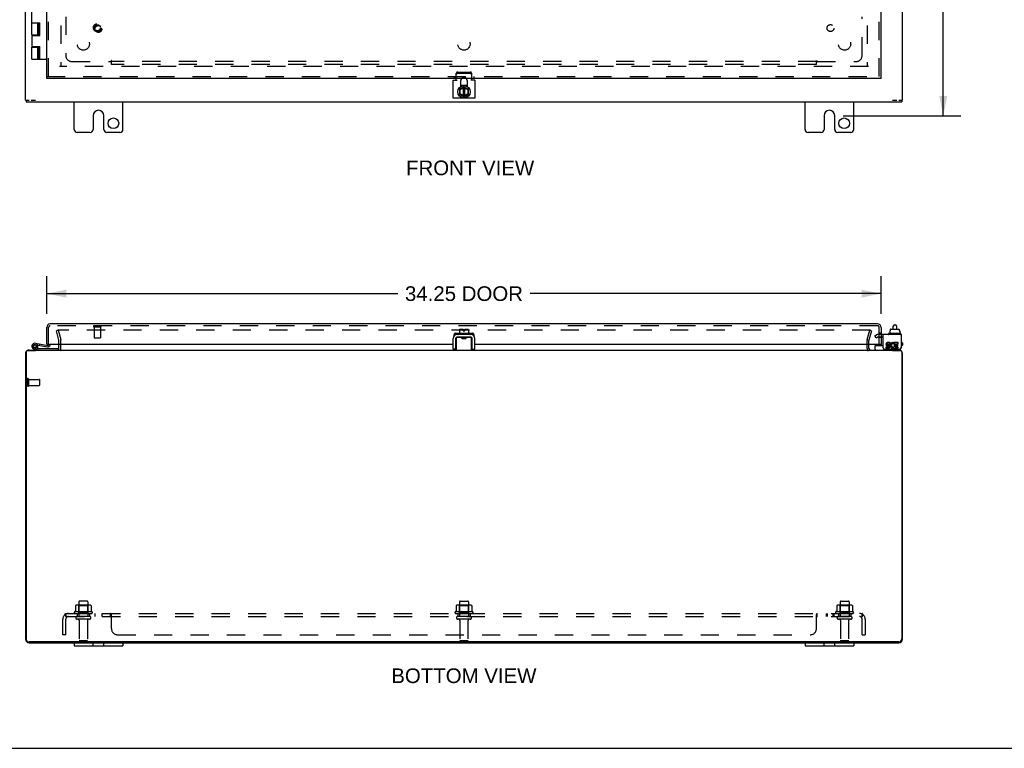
# Model space of a CAD drawing. Header units: inches. Extents: x 0 to 136, y 0 to 88.
# Tile 2 of 8: x 28 to 68, y 0 to 30. Entities that reach past the tile are written whole.
import ezdxf

# ---------------------------------------------------------------- set-up
doc = ezdxf.new("R2010")
doc.units = ezdxf.units.IN
doc.header["$LTSCALE"] = 7.48
doc.header["$MEASUREMENT"] = 0
doc.linetypes.add('HIDDEN', pattern=[0.2, 0.1, -0.1])
doc.layers.get('0').update_dxf_attribs({"linetype": 'CONTINUOUS'})
for name, color, linetype in [('DEFAULT_2', 8, 'HIDDEN'), ('DIMENSIONS', 7, 'CONTINUOUS'), ('DOOR_ASSEMBLY', 7, 'CONTINUOUS'), ('SUBPANEL', 7, 'CONTINUOUS')]:
    doc.layers.add(name, color=color, linetype=linetype)
doc.styles.get("Standard").update_dxf_attribs({"font": 'arial.ttf'})
doc.dimstyles.new('DIMSTYLE_1', dxfattribs={"dimtxt": 0.6, "dimasz": 0.8, "dimexe": 0.09, "dimexo": 0.07, "dimgap": 0.0375, "dimtad": 0, "dimtih": 1, "dimtoh": 1, "dimzin": 4, "dimdsep": 46, "dimtxsty": 'Standard', "dimblk": '_FILLED', "dimblk1": '_FILLED', "dimblk2": '_FILLED', "dimcen": 0.09, "dimadec": 3, "dimazin": 1, "dimtfac": 1, "dimtdec": 3, "dimtofl": 0, "dimtmove": 0, "dimatfit": 3, "dimldrblk": '_FILLED', "dimfxl": 0, "dimtolj": 1, "dimtzin": 4, "dimarcsym": 0})

# ---------------------------------------------------------------- blocks, each defined once
blk = doc.blocks.new('_FILLED')
at = {"color": 0, "linetype": 'ByBlock'}
blk.add_solid([(0, 0), (-1, 0.2), (-1, -0.2)], dxfattribs=at)
blk = doc.blocks.new('*D4')
at = {"layer": 'DIMENSIONS', "color": 2, "linetype": 'Continuous'}
for p, q in [((28.694, 17.82), (28.694, 19.367)), ((62.944, 17.82), (62.944, 19.367)), ((28.694, 18.647), (43.099, 18.647)), ((62.944, 18.647), (48.539, 18.647))]:
    blk.add_line(p, q, dxfattribs=at)
at = {"layer": 'DIMENSIONS', "color": 2, "linetype": 'Continuous', "xscale": 0.8, "yscale": 0.8, "zscale": 0.8, "rotation": 180}
blk.add_blockref('_FILLED', (28.694, 18.647), dxfattribs=at)
at = {"layer": 'DIMENSIONS', "color": 2, "linetype": 'Continuous', "xscale": 0.8, "yscale": 0.8, "zscale": 0.8}
blk.add_blockref('_FILLED', (62.944, 18.647), dxfattribs=at)
at = {"layer": 'DIMENSIONS', "color": 2, "linetype": 'Continuous', "insert": (45.819, 18.947), "char_height": 0.6, "width": 4.84015, "attachment_point": 2, "line_spacing_factor": 0.9}
blk.add_mtext('34.25 DOOR', dxfattribs=at)
blk = doc.blocks.new('*D8')
at = {"layer": 'DIMENSIONS', "color": 2, "linetype": 'Continuous'}
for p, q in [((61.379, 63.134), (66.215, 63.134)), ((65.495, 63.134), (65.495, 45.14)), ((65.495, 25.946), (65.495, 43.94)), ((61.379, 25.946), (66.215, 25.946))]:
    blk.add_line(p, q, dxfattribs=at)
at = {"layer": 'DIMENSIONS', "color": 2, "linetype": 'Continuous', "xscale": 0.8, "yscale": 0.8, "zscale": 0.8}
for p, rotation in [((65.495, 63.134), 90), ((65.495, 25.946), 270)]:
    blk.add_blockref('_FILLED', p, dxfattribs=dict(at, rotation=rotation))
at = {"layer": 'DIMENSIONS', "color": 2, "linetype": 'Continuous', "insert": (65.495, 44.84), "char_height": 0.6, "width": 2.09665, "attachment_point": 2, "line_spacing_factor": 0.9}
blk.add_mtext('37.19', dxfattribs=at)

msp = doc.modelspace()

# ---------------------------------------------------------------- linework, layer by layer
at = {"color": 3, "linetype": 'Continuous'}
for p, q in [((27.819, 26.585), (27.819, 62.432)), ((63.819, 26.585), (63.819, 46.759)), ((45.373, 27.396), (45.537, 27.396)), ((45.373, 26.659), (45.373, 27.396)), ((45.505, 27.396), (45.505, 27.477)), ((45.686, 27.14), (45.686, 27.383)), ((45.952, 27.383), (45.952, 27.14)), ((46.266, 27.396), (46.102, 27.396)), ((46.133, 27.477), (46.133, 27.396)), ((46.266, 27.396), (46.266, 26.659)), ((27.844, 26.509), (63.794, 26.509)), ((29.819, 25.384), (29.819, 26.509)), ((31.819, 25.384), (31.819, 26.509)), ((46.266, 26.659), (45.373, 26.659)), ((59.819, 25.384), (59.819, 26.509)), ((61.819, 25.384), (61.819, 26.509)), ((30.6, 25.946), (30.6, 25.384)), ((31.038, 25.384), (31.038, 25.946)), ((60.6, 25.946), (60.6, 25.384)), ((61.038, 25.384), (61.038, 25.946)), ((30.475, 25.259), (29.944, 25.259)), ((31.694, 25.259), (31.163, 25.259)), ((60.475, 25.259), (59.944, 25.259)), ((61.694, 25.259), (61.163, 25.259)), ((29.194, 16.402), (29.194, 16.58)), ((45.373, 16.366), (45.373, 16.806)), ((46.133, 16.97), (45.505, 16.97)), ((46.266, 16.366), (46.266, 16.806)), ((62.444, 16.402), (62.444, 16.58)), ((63.763, 16.97), (63.025, 16.97)), ((63.025, 16.426), (63.025, 16.97)), ((63.309, 16.638), (63.209, 16.638)), ((63.209, 16.592), (63.309, 16.592)), ((63.309, 16.592), (63.309, 16.638)), ((63.453, 16.586), (63.471, 16.628)), ((63.649, 16.638), (63.479, 16.638)), ((63.479, 16.638), (63.479, 16.445)), ((63.526, 16.592), (63.649, 16.592)), ((63.526, 16.545), (63.526, 16.592)), ((63.649, 16.592), (63.649, 16.638)), ((63.763, 16.97), (63.763, 16.426)), ((27.819, 16.187), (27.819, 4.477)), ((27.844, 16.252), (27.844, 4.487)), ((27.904, 16.312), (28.23, 16.312)), ((27.964, 16.332), (63.674, 16.332)), ((63.085, 16.366), (63.703, 16.366)), ((63.24, 16.452), (63.139, 16.452)), ((63.139, 16.452), (63.139, 16.406)), ((63.139, 16.406), (63.24, 16.406)), ((63.193, 16.501), (63.244, 16.501)), ((63.24, 16.545), (63.209, 16.545)), ((63.408, 16.312), (63.734, 16.312)), ((63.479, 16.445), (63.465, 16.465)), ((63.479, 16.419), (63.479, 16.406)), ((63.479, 16.406), (63.649, 16.406)), ((63.626, 16.545), (63.526, 16.545)), ((63.526, 16.501), (63.626, 16.501)), ((63.526, 16.452), (63.526, 16.501)), ((63.649, 16.452), (63.526, 16.452)), ((63.626, 16.501), (63.626, 16.545)), ((63.649, 16.406), (63.649, 16.452)), ((63.794, 16.252), (63.794, 4.487)), ((63.819, 4.477), (63.819, 16.187)), ((27.964, 4.332), (63.674, 4.332)), ((63.669, 4.362), (27.969, 4.362))]:
    msp.add_line(p, q, dxfattribs=at)
at = {"color": 7, "linetype": 'Continuous'}
for p, q in [((45.815, 27.125), (45.635, 27.037)), ((45.952, 27.19), (45.686, 27.19)), ((45.785, 27.11), (45.785, 26.733)), ((45.824, 27.125), (45.994, 27.037)), ((45.853, 26.734), (45.853, 27.11)), ((45.629, 27.028), (45.629, 26.82)), ((45.634, 26.812), (45.814, 26.718)), ((45.654, 27.022), (45.664, 27.016)), ((45.654, 26.839), (45.664, 26.844)), ((45.664, 27.016), (45.785, 27.075)), ((45.664, 26.844), (45.664, 27.016)), ((45.785, 26.774), (45.664, 26.844)), ((45.824, 26.718), (45.994, 26.812)), ((45.853, 27.074), (45.971, 27.014)), ((45.971, 26.838), (45.853, 26.773)), ((45.981, 27.02), (45.971, 27.014)), ((45.971, 27.014), (45.971, 26.838)), ((45.981, 26.832), (45.971, 26.838)), ((45.999, 26.82), (45.999, 27.028)), ((27.819, 26.584), (27.964, 26.584)), ((27.844, 26.584), (27.844, 26.509)), ((28.048, 26.584), (28.23, 26.584)), ((63.408, 26.584), (63.59, 26.584)), ((63.664, 26.584), (63.819, 26.584)), ((63.794, 26.584), (63.794, 26.509)), ((45.566, 17), (45.566, 16.98)), ((46.063, 17.01), (45.576, 17.01)), ((45.629, 17.175), (45.629, 17.01)), ((45.639, 17.185), (45.785, 17.185)), ((45.785, 17.185), (45.785, 17.117)), ((45.785, 17.117), (45.853, 17.117)), ((45.853, 17.117), (45.853, 17.185)), ((45.853, 17.185), (45.989, 17.185)), ((45.999, 17.175), (45.999, 17.01)), ((46.073, 17), (46.073, 16.98)), ((63.244, 17), (63.244, 16.98)), ((63.741, 17.01), (63.254, 17.01)), ((63.296, 17.117), (63.311, 17.117)), ((63.296, 17.117), (63.296, 17.01)), ((63.311, 17.175), (63.311, 17.117)), ((63.322, 17.185), (63.677, 17.185)), ((63.442, 17.185), (63.442, 17.309)), ((63.502, 17.369), (63.522, 17.369)), ((63.582, 17.185), (63.582, 17.309)), ((63.689, 17.175), (63.689, 17.117)), ((63.689, 17.117), (63.705, 17.117)), ((63.705, 17.117), (63.705, 17.01)), ((63.751, 17), (63.751, 16.98)), ((45.477, 16.806), (45.477, 16.366)), ((45.505, 16.97), (45.505, 16.967)), ((45.507, 16.332), (45.507, 16.852)), ((45.517, 16.862), (45.702, 16.862)), ((46.102, 16.866), (45.537, 16.866)), ((45.729, 16.866), (45.718, 16.859)), ((45.727, 16.802), (45.727, 16.852)), ((45.727, 16.825), (45.736, 16.82)), ((45.739, 16.821), (45.727, 16.814)), ((45.912, 16.802), (45.727, 16.802)), ((45.832, 16.858), (45.853, 16.859)), ((45.832, 16.808), (45.853, 16.809)), ((45.9, 16.843), (45.912, 16.85)), ((45.912, 16.839), (45.902, 16.845)), ((45.912, 16.802), (45.912, 16.852)), ((45.93, 16.861), (45.938, 16.866)), ((45.936, 16.862), (46.122, 16.862)), ((46.132, 16.332), (46.132, 16.852)), ((46.133, 16.97), (46.133, 16.967)), ((46.162, 16.366), (46.162, 16.806)), ((28.222, 16.332), (28.222, 16.312)), ((45.477, 16.366), (45.373, 16.366)), ((45.514, 16.405), (45.517, 16.412)), ((46.162, 16.366), (46.266, 16.366)), ((62.7, 16.372), (62.7, 16.51)), ((62.71, 16.52), (63.025, 16.52)), ((63.416, 16.312), (63.416, 16.332)), ((63.763, 16.412), (63.763, 16.426)), ((29.819, 4.332), (29.819, 4.197)), ((29.819, 4.197), (31.819, 4.197)), ((30.6, 4.197), (30.6, 4.332)), ((31.038, 4.197), (31.038, 4.332)), ((31.819, 4.332), (31.819, 4.197)), ((59.819, 4.332), (59.819, 4.197)), ((59.819, 4.197), (61.819, 4.197)), ((60.6, 4.197), (60.6, 4.332)), ((61.038, 4.197), (61.038, 4.332)), ((61.819, 4.332), (61.819, 4.197)), ((0, 0), (136, 0))]:
    msp.add_line(p, q, dxfattribs=at)
for points in [[(45.727, 16.852), (45.726, 16.853), (45.726, 16.853), (45.726, 16.854), (45.725, 16.855), (45.725, 16.855), (45.724, 16.856), (45.723, 16.856), (45.723, 16.857), (45.722, 16.857), (45.721, 16.858), (45.72, 16.858), (45.719, 16.859), (45.718, 16.859), (45.717, 16.86), (45.715, 16.86), (45.714, 16.86), (45.713, 16.861), (45.711, 16.861), (45.71, 16.861), (45.709, 16.861), (45.707, 16.861), (45.705, 16.862), (45.704, 16.862), (45.702, 16.862)], [(45.727, 16.851), (45.732, 16.851), (45.741, 16.852), (45.75, 16.853), (45.759, 16.853), (45.768, 16.854), (45.779, 16.855), (45.789, 16.855)], [(45.739, 16.821), (45.74, 16.822), (45.742, 16.822), (45.745, 16.823), (45.749, 16.824), (45.753, 16.825), (45.758, 16.826), (45.764, 16.826), (45.77, 16.827), (45.777, 16.828), (45.784, 16.829), (45.791, 16.829), (45.799, 16.83)], [(45.739, 16.802), (45.74, 16.802), (45.749, 16.803), (45.758, 16.803), (45.768, 16.804), (45.778, 16.805), (45.789, 16.805)], [(45.789, 16.855), (45.81, 16.857), (45.832, 16.858)], [(45.789, 16.805), (45.81, 16.807), (45.832, 16.808)], [(45.799, 16.83), (45.815, 16.832), (45.823, 16.833), (45.839, 16.834)], [(45.839, 16.834), (45.847, 16.835), (45.855, 16.836), (45.862, 16.837), (45.868, 16.837), (45.875, 16.838), (45.88, 16.839), (45.885, 16.84), (45.89, 16.841), (45.894, 16.841), (45.897, 16.842), (45.899, 16.843), (45.9, 16.843)], [(45.853, 16.859), (45.864, 16.86), (45.874, 16.861), (45.883, 16.862), (45.892, 16.862), (45.901, 16.863), (45.909, 16.864), (45.916, 16.864), (45.922, 16.865), (45.928, 16.866), (45.929, 16.866)], [(45.853, 16.809), (45.864, 16.81), (45.874, 16.811), (45.883, 16.812), (45.893, 16.812), (45.901, 16.813), (45.909, 16.814), (45.912, 16.814)], [(45.936, 16.862), (45.935, 16.862), (45.933, 16.862), (45.931, 16.861), (45.93, 16.861), (45.928, 16.861), (45.927, 16.861), (45.926, 16.861), (45.924, 16.86), (45.923, 16.86), (45.922, 16.86), (45.921, 16.859), (45.92, 16.859), (45.919, 16.858), (45.918, 16.858), (45.917, 16.857), (45.916, 16.857), (45.915, 16.856), (45.914, 16.856), (45.913, 16.855), (45.913, 16.855), (45.912, 16.854), (45.912, 16.853), (45.912, 16.853), (45.912, 16.852)], [(45.507, 16.374), (45.507, 16.375), (45.507, 16.378), (45.507, 16.38), (45.507, 16.382), (45.508, 16.385), (45.509, 16.387), (45.509, 16.39), (45.51, 16.392), (45.511, 16.395), (45.512, 16.398), (45.513, 16.402), (45.514, 16.405)], [(46.122, 16.412), (46.124, 16.405), (46.125, 16.402), (46.126, 16.398), (46.127, 16.395), (46.128, 16.392), (46.129, 16.39), (46.13, 16.387), (46.13, 16.385), (46.131, 16.382), (46.131, 16.38), (46.131, 16.378), (46.132, 16.375), (46.132, 16.374)]]:
    msp.add_lwpolyline(points, dxfattribs=at)
msp.add_circle((45.819, 26.924), 0.254, dxfattribs=at)
at = {"color": 3, "linetype": 'Continuous'}
for centre in [(31.428, 25.634), (61.428, 25.634)]:
    msp.add_circle(centre, 0.219, dxfattribs=at)
for centre, radius, start, end in [((45.819, 27.383), 0.133, 134.7881, 180), ((45.819, 27.383), 0.133, 0, 45.2119), ((30.819, 25.946), 0.219, 0, 180), ((60.819, 25.946), 0.219, 0, 180), ((29.944, 25.384), 0.125, 180, 270), ((30.475, 25.384), 0.125, 270.0001, 360), ((31.163, 25.384), 0.125, 180, 269.9999), ((31.694, 25.384), 0.125, 270, 360), ((59.944, 25.384), 0.125, 180, 270), ((60.475, 25.384), 0.125, 270.0001, 360), ((61.163, 25.384), 0.125, 180, 269.9999), ((61.694, 25.384), 0.125, 270, 360), ((45.537, 16.806), 0.164, 90, 180), ((46.102, 16.806), 0.164, 0, 90), ((63.209, 16.568), 0.0696, 90, 257.4177), ((63.209, 16.568), 0.0232, 90, 270.0485), ((63.425, 16.522), 0.116, 66.5966, 251.8791), ((63.425, 16.522), 0.0696, 66.5966, 305.1122), ((27.964, 16.187), 0.145, 142.866, 180), ((27.904, 16.252), 0.06, 90, 180), ((27.964, 16.187), 0.145, 90, 122.5673), ((29.124, 16.402), 0.07, 270, 360), ((62.514, 16.402), 0.07, 180, 270), ((63.085, 16.426), 0.06, 180, 270), ((63.24, 16.476), 0.0696, 270, 90), ((63.24, 16.476), 0.0232, 270, 351.2295), ((63.236, 16.475), 0.0267, 353.4285, 71.7628), ((63.425, 16.52), 0.114, 251.4199, 296.1963), ((63.425, 16.522), 0.116, 295.737, 297.8532), ((63.674, 16.187), 0.145, 57.4327, 90), ((63.703, 16.426), 0.06, 270, 360), ((63.734, 16.252), 0.06, 0, 90), ((63.674, 16.187), 0.145, 0, 37.134), ((27.964, 4.477), 0.145, 180, 270), ((27.969, 4.487), 0.125, 180, 270), ((63.669, 4.487), 0.125, 270, 360), ((63.674, 4.477), 0.145, 270, 360)]:
    msp.add_arc(centre, radius, start, end, dxfattribs=at)
at = {"color": 7, "linetype": 'Continuous'}
for centre, radius, start, end in [((45.819, 26.924), 0.281, 109.2036, 118.2378), ((45.819, 27.116), 0.01, 62.7647, 115.9948), ((45.819, 26.924), 0.281, 61.7622, 70.7964), ((45.639, 27.028), 0.01, 115.9948, 180), ((45.639, 26.82), 0.01, 180, 242.3947), ((45.819, 26.726), 0.01, 242.3947, 298.8968), ((45.989, 27.028), 0.01, 0, 62.7647), ((45.989, 26.82), 0.01, 298.8968, 360), ((45.576, 17), 0.01, 90, 180), ((45.576, 16.98), 0.01, 180, 270), ((45.639, 17.175), 0.01, 90, 180), ((45.989, 17.175), 0.01, 0, 90), ((46.063, 17), 0.01, 0, 90), ((46.063, 16.98), 0.01, 270, 360), ((63.254, 17), 0.01, 90, 180), ((63.254, 16.98), 0.01, 180, 270), ((63.502, 17.309), 0.06, 90, 180), ((63.522, 17.309), 0.06, 0, 90), ((63.741, 17), 0.01, 0, 90), ((63.741, 16.98), 0.01, 270, 360), ((45.537, 16.806), 0.06, 90, 180), ((45.517, 16.852), 0.01, 124.8438, 180), ((46.102, 16.806), 0.06, 0, 90), ((46.122, 16.852), 0.01, 0, 54.8477), ((62.71, 16.51), 0.01, 90, 180), ((62.74, 16.372), 0.04, 180, 270), ((63.683, 16.412), 0.08, 270, 360)]:
    msp.add_arc(centre, radius, start, end, dxfattribs=at)
for centre, major_axis, ratio, start_param, end_param in [((63.322, 17.175), (0.0111, 0), 0.898834, 1.570796, 3.141593), ((63.677, 17.175), (0.0113, 0), 0.88616, 0, 1.570796)]:
    msp.add_ellipse(centre, major_axis=major_axis, ratio=ratio, start_param=start_param, end_param=end_param, dxfattribs=at)
at = {"layer": 'DEFAULT_2', "color": 8, "linetype": 'HIDDEN'}
for p, q in [((29.269, 61.056), (29.269, 27.962)), ((62.369, 61.056), (62.369, 27.962)), ((62.424, 27.959), (29.214, 27.959)), ((45.505, 27.477), (45.505, 27.685)), ((45.565, 27.737), (46.073, 27.737)), ((45.565, 27.685), (46.073, 27.685)), ((46.133, 27.685), (46.133, 27.477)), ((29.162, 17.145), (29.09, 17.125)), ((29.193, 16.741), (29.09, 17.125)), ((62.508, 17.145), (29.13, 17.145)), ((29.162, 17.145), (29.265, 16.76)), ((62.373, 16.76), (62.476, 17.145)), ((62.548, 17.125), (62.445, 16.741)), ((62.476, 17.145), (62.548, 17.125)), ((29.194, 16.58), (29.194, 16.731)), ((29.269, 16.402), (29.269, 16.731)), ((62.369, 16.402), (62.369, 16.731)), ((62.444, 16.58), (62.444, 16.731)), ((62.685, 16.915), (62.756, 16.956)), ((62.737, 16.824), (62.685, 16.915)), ((62.808, 16.866), (62.737, 16.824)), ((63.025, 16.97), (62.808, 16.97)), ((63.025, 16.866), (62.808, 16.866)), ((27.894, 15.149), (27.894, 14.865)), ((27.937, 15.149), (27.937, 14.865)), ((27.937, 15.131), (28.384, 15.131)), ((28.394, 15.121), (28.394, 14.893)), ((27.937, 14.883), (28.384, 14.883)), ((29.875, 5.847), (29.875, 5.629)), ((30.45, 5.868), (29.938, 5.868)), ((30.011, 5.848), (29.991, 5.868)), ((30.007, 6.002), (30.007, 5.407)), ((30.011, 5.552), (30.011, 5.848)), ((30.378, 5.848), (30.011, 5.848)), ((30.352, 6.032), (30.037, 6.032)), ((30.378, 5.848), (30.398, 5.868)), ((30.378, 5.552), (30.378, 5.848)), ((30.382, 6.002), (30.382, 5.407)), ((30.513, 5.847), (30.513, 5.629)), ((45.5, 5.847), (45.5, 5.629)), ((46.075, 5.868), (45.563, 5.868)), ((45.636, 5.848), (45.616, 5.868)), ((45.632, 6.002), (45.632, 5.407)), ((46.003, 5.848), (45.636, 5.848)), ((45.636, 5.552), (45.636, 5.848)), ((45.662, 6.032), (45.977, 6.032)), ((46.003, 5.848), (46.023, 5.868)), ((46.003, 5.552), (46.003, 5.848)), ((46.007, 6.002), (46.007, 5.407)), ((46.138, 5.847), (46.138, 5.629)), ((61.125, 5.847), (61.125, 5.629)), ((61.7, 5.868), (61.188, 5.868)), ((61.261, 5.848), (61.241, 5.868)), ((61.257, 6.002), (61.257, 5.407)), ((61.628, 5.848), (61.261, 5.848)), ((61.261, 5.552), (61.261, 5.848)), ((61.287, 6.032), (61.602, 6.032)), ((61.628, 5.848), (61.648, 5.868)), ((61.628, 5.552), (61.628, 5.848)), ((61.632, 6.002), (61.632, 5.407)), ((61.763, 5.847), (61.763, 5.629)), ((30.55, 5.602), (29.838, 5.602)), ((29.86, 5.532), (30.528, 5.532)), ((30.452, 5.407), (29.937, 5.407)), ((30.452, 5.297), (29.937, 5.297)), ((30.011, 5.552), (29.991, 5.532)), ((30.378, 5.552), (30.011, 5.552)), ((30.378, 5.552), (30.398, 5.532)), ((46.175, 5.602), (45.463, 5.602)), ((45.485, 5.532), (46.153, 5.532)), ((46.077, 5.407), (45.562, 5.407)), ((46.077, 5.297), (45.562, 5.297)), ((45.636, 5.552), (45.616, 5.532)), ((46.003, 5.552), (45.636, 5.552)), ((46.003, 5.552), (46.023, 5.532)), ((61.8, 5.602), (61.088, 5.602)), ((61.11, 5.532), (61.778, 5.532)), ((61.702, 5.407), (61.187, 5.407)), ((61.702, 5.297), (61.187, 5.297)), ((61.261, 5.552), (61.241, 5.532)), ((61.628, 5.552), (61.261, 5.552)), ((61.628, 5.552), (61.648, 5.532)), ((30.029, 5.235), (30.029, 4.437)), ((30.359, 5.235), (30.359, 4.437)), ((45.654, 5.235), (45.654, 4.437)), ((45.984, 5.235), (45.984, 4.437)), ((61.279, 5.235), (61.279, 4.437)), ((61.609, 5.235), (61.609, 4.437)), ((30.329, 4.407), (30.059, 4.407)), ((45.954, 4.407), (45.684, 4.407)), ((61.579, 4.407), (61.309, 4.407))]:
    msp.add_line(p, q, dxfattribs=at)
for points in [[(45.565, 27.737), (45.559, 27.736), (45.552, 27.735), (45.546, 27.734), (45.539, 27.732), (45.533, 27.729), (45.528, 27.725), (45.523, 27.722), (45.518, 27.717), (45.515, 27.712), (45.511, 27.707), (45.509, 27.702), (45.507, 27.696), (45.506, 27.691), (45.505, 27.685)], [(45.505, 27.633), (45.506, 27.639), (45.507, 27.644), (45.509, 27.65), (45.511, 27.655), (45.515, 27.66), (45.518, 27.665), (45.523, 27.67), (45.528, 27.673), (45.533, 27.677), (45.539, 27.68), (45.546, 27.682), (45.552, 27.683), (45.559, 27.684), (45.565, 27.685)], [(46.133, 27.685), (46.132, 27.691), (46.131, 27.696), (46.129, 27.702), (46.127, 27.707), (46.124, 27.712), (46.12, 27.717), (46.115, 27.722), (46.11, 27.725), (46.105, 27.729), (46.099, 27.732), (46.093, 27.734), (46.086, 27.735), (46.08, 27.736), (46.073, 27.737)], [(46.073, 27.685), (46.08, 27.684), (46.086, 27.683), (46.093, 27.682), (46.099, 27.68), (46.105, 27.677), (46.11, 27.673), (46.115, 27.67), (46.12, 27.665), (46.124, 27.66), (46.127, 27.655), (46.129, 27.65), (46.131, 27.644), (46.132, 27.639), (46.133, 27.633)], [(29.881, 5.856), (29.88, 5.855), (29.878, 5.854), (29.877, 5.853), (29.876, 5.852), (29.876, 5.85), (29.875, 5.848), (29.875, 5.847)], [(30.507, 5.856), (30.508, 5.855), (30.51, 5.854), (30.511, 5.853), (30.512, 5.852), (30.512, 5.85), (30.513, 5.848), (30.513, 5.847)], [(45.506, 5.856), (45.505, 5.855), (45.503, 5.854), (45.502, 5.853), (45.501, 5.852), (45.501, 5.85), (45.5, 5.848), (45.5, 5.847)], [(46.132, 5.856), (46.133, 5.855), (46.135, 5.854), (46.136, 5.853), (46.137, 5.852), (46.137, 5.85), (46.138, 5.848), (46.138, 5.847)], [(61.131, 5.856), (61.13, 5.855), (61.128, 5.854), (61.127, 5.853), (61.126, 5.852), (61.126, 5.85), (61.125, 5.848), (61.125, 5.847)], [(61.757, 5.856), (61.758, 5.855), (61.76, 5.854), (61.761, 5.853), (61.762, 5.852), (61.762, 5.85), (61.763, 5.848), (61.763, 5.847)], [(29.875, 5.629), (29.875, 5.628), (29.875, 5.626), (29.875, 5.625), (29.874, 5.625), (29.874, 5.624), (29.874, 5.623), (29.873, 5.623), (29.873, 5.622), (29.873, 5.622), (29.872, 5.622), (29.872, 5.621), (29.872, 5.621), (29.871, 5.621), (29.871, 5.621), (29.871, 5.62), (29.87, 5.62), (29.87, 5.62), (29.87, 5.62)], [(30.518, 5.62), (30.518, 5.62), (30.518, 5.62), (30.517, 5.62), (30.517, 5.621), (30.517, 5.621), (30.517, 5.621), (30.516, 5.621), (30.516, 5.622), (30.516, 5.622), (30.515, 5.622), (30.515, 5.623), (30.515, 5.623), (30.514, 5.624), (30.514, 5.625), (30.514, 5.625), (30.513, 5.626), (30.513, 5.628), (30.513, 5.629)], [(45.5, 5.629), (45.5, 5.628), (45.5, 5.626), (45.5, 5.625), (45.499, 5.625), (45.499, 5.624), (45.499, 5.623), (45.498, 5.623), (45.498, 5.622), (45.498, 5.622), (45.497, 5.622), (45.497, 5.621), (45.497, 5.621), (45.496, 5.621), (45.496, 5.621), (45.496, 5.62), (45.495, 5.62), (45.495, 5.62), (45.495, 5.62)], [(46.143, 5.62), (46.143, 5.62), (46.143, 5.62), (46.142, 5.62), (46.142, 5.621), (46.142, 5.621), (46.142, 5.621), (46.141, 5.621), (46.141, 5.622), (46.141, 5.622), (46.14, 5.622), (46.14, 5.623), (46.14, 5.623), (46.139, 5.624), (46.139, 5.625), (46.139, 5.625), (46.138, 5.626), (46.138, 5.628), (46.138, 5.629)], [(61.125, 5.629), (61.125, 5.628), (61.125, 5.626), (61.125, 5.625), (61.124, 5.625), (61.124, 5.624), (61.124, 5.623), (61.123, 5.623), (61.123, 5.622), (61.123, 5.622), (61.122, 5.622), (61.122, 5.621), (61.122, 5.621), (61.121, 5.621), (61.121, 5.621), (61.121, 5.62), (61.12, 5.62), (61.12, 5.62), (61.12, 5.62)], [(61.768, 5.62), (61.768, 5.62), (61.768, 5.62), (61.767, 5.62), (61.767, 5.621), (61.767, 5.621), (61.767, 5.621), (61.766, 5.621), (61.766, 5.622), (61.766, 5.622), (61.765, 5.622), (61.765, 5.623), (61.765, 5.623), (61.764, 5.624), (61.764, 5.625), (61.764, 5.625), (61.763, 5.626), (61.763, 5.628), (61.763, 5.629)]]:
    msp.add_lwpolyline(points, dxfattribs=at)
for centre, radius, start, end in [((45.819, 27.383), 0.133, 45.2119, 134.7881), ((29.154, 16.731), 0.04, 0, 15), ((29.154, 16.731), 0.115, 0, 15), ((62.484, 16.731), 0.115, 165, 180), ((62.484, 16.731), 0.04, 165, 180), ((62.808, 16.866), 0.104, 90, 120), ((29.124, 16.402), 0.145, 316.4739, 360), ((62.514, 16.402), 0.145, 180, 223.5261), ((27.916, 15.149), 0.0215, 0, 180), ((28.384, 15.121), 0.01, 0, 90), ((27.916, 14.865), 0.0215, 180, 360), ((28.384, 14.893), 0.01, 270, 360), ((29.938, 5.727), 0.141, 90, 113.95), ((30.037, 6.002), 0.03, 90, 180), ((30.352, 6.002), 0.03, 0, 90), ((30.45, 5.727), 0.141, 66.05, 90), ((45.563, 5.727), 0.141, 90, 113.95), ((45.662, 6.002), 0.03, 90, 180), ((45.977, 6.002), 0.03, 0, 90), ((46.075, 5.727), 0.141, 66.05, 90), ((61.188, 5.727), 0.141, 90, 113.95), ((61.287, 6.002), 0.03, 90, 180), ((61.602, 6.002), 0.03, 0, 90), ((61.7, 5.727), 0.141, 66.05, 90), ((29.86, 5.571), 0.0384, 124.4497, 270), ((30.194, 5.002), 0.698, 117.6814, 120.6631), ((29.937, 5.352), 0.055, 90, 270), ((29.967, 5.235), 0.0625, 0, 90), ((30.422, 5.235), 0.0625, 90, 180), ((30.452, 5.352), 0.055, 270, 90), ((30.194, 5.002), 0.698, 59.3369, 62.3186), ((30.528, 5.571), 0.0384, 270, 55.5503), ((45.485, 5.571), 0.0384, 124.4497, 270), ((45.819, 5.002), 0.698, 117.6814, 120.6631), ((45.562, 5.352), 0.055, 90, 270), ((45.592, 5.235), 0.0625, 0, 90), ((46.047, 5.235), 0.0625, 90, 180), ((46.077, 5.352), 0.055, 270, 90), ((45.819, 5.002), 0.698, 59.3369, 62.3186), ((46.153, 5.571), 0.0384, 270, 55.5503), ((61.11, 5.571), 0.0384, 124.4497, 270), ((61.444, 5.002), 0.698, 117.6814, 120.6631), ((61.187, 5.352), 0.055, 90, 270), ((61.217, 5.235), 0.0625, 0, 90), ((61.672, 5.235), 0.0625, 90, 180), ((61.702, 5.352), 0.055, 270, 90), ((61.444, 5.002), 0.698, 59.3369, 62.3186), ((61.778, 5.571), 0.0384, 270, 55.5503), ((30.059, 4.437), 0.03, 180, 270), ((30.329, 4.437), 0.03, 270, 360), ((45.684, 4.437), 0.03, 180, 270), ((45.954, 4.437), 0.03, 270, 360), ((61.309, 4.437), 0.03, 180, 270), ((61.579, 4.437), 0.03, 270, 360)]:
    msp.add_arc(centre, radius, start, end, dxfattribs=at)
at = {"layer": 'DOOR_ASSEMBLY', "color": 3, "linetype": 'Continuous'}
for p, q in [((28.694, 27.552), (28.694, 61.465)), ((62.944, 27.552), (62.944, 61.465)), ((62.944, 27.477), (28.694, 27.477)), ((62.799, 17.405), (28.839, 17.405)), ((28.694, 16.58), (28.694, 17.26)), ((45.463, 17.021), (45.629, 17.021)), ((45.999, 17.021), (46.175, 17.021)), ((62.944, 17.26), (62.944, 16.58)), ((28.71, 16.58), (45.373, 16.58)), ((45.413, 16.915), (45.413, 16.971)), ((45.477, 16.58), (45.507, 16.58)), ((45.729, 16.865), (45.529, 16.865)), ((46.109, 16.865), (45.937, 16.865)), ((46.132, 16.58), (46.162, 16.58)), ((46.225, 16.971), (46.225, 16.915)), ((46.266, 16.58), (62.928, 16.58))]:
    msp.add_line(p, q, dxfattribs=at)
at = {"layer": 'DOOR_ASSEMBLY', "color": 8, "linetype": 'HIDDEN'}
for p, q in [((28.769, 27.552), (28.769, 61.465)), ((62.869, 27.552), (62.869, 61.465)), ((28.694, 27.552), (62.944, 27.552)), ((45.413, 27.552), (45.413, 27.477)), ((46.225, 27.552), (46.225, 27.477)), ((28.769, 16.58), (28.769, 17.26)), ((62.799, 17.33), (28.839, 17.33)), ((30.627, 17.287), (30.911, 17.287)), ((30.645, 17.287), (30.645, 16.84)), ((30.893, 17.287), (30.893, 16.84)), ((62.869, 16.58), (62.869, 17.26)), ((62.944, 17.021), (62.869, 17.021)), ((30.655, 16.83), (30.883, 16.83)), ((62.869, 16.867), (62.944, 16.867)), ((62.944, 16.865), (62.869, 16.865))]:
    msp.add_line(p, q, dxfattribs=at)
at = {"layer": 'DOOR_ASSEMBLY', "color": 7, "linetype": 'Continuous'}
for p, q in [((28.082, 29.259), (28.082, 30.239)), ((28.082, 29.759), (28.411, 29.759)), ((28.332, 29.259), (28.332, 29.759)), ((28.367, 29.239), (28.367, 29.759)), ((28.401, 29.239), (28.401, 29.759)), ((28.411, 29.239), (28.411, 29.759)), ((28.082, 29.259), (28.367, 29.259)), ((28.082, 29.239), (28.082, 28.779)), ((28.082, 29.239), (28.411, 29.239)), ((28.145, 29.259), (28.145, 29.239)), ((28.27, 29.259), (28.27, 29.239)), ((28.082, 28.779), (28.411, 28.779)), ((28.082, 28.259), (28.082, 28.759)), ((28.082, 28.759), (28.367, 28.759)), ((28.145, 28.779), (28.145, 28.759)), ((28.27, 28.779), (28.27, 28.759)), ((28.332, 28.259), (28.332, 28.759)), ((28.367, 28.259), (28.367, 28.779)), ((28.401, 28.259), (28.401, 28.779)), ((28.411, 28.259), (28.411, 28.779)), ((28.082, 28.259), (28.694, 28.259)), ((28.694, 27.477), (28.694, 27.552)), ((62.944, 27.477), (62.944, 27.552)), ((28.232, 16.61), (28.734, 16.521)), ((28.401, 16.519), (28.411, 16.578)), ((28.71, 16.58), (28.694, 16.58)), ((28.769, 16.58), (28.769, 16.551)), ((28.829, 16.551), (28.829, 16.58)), ((62.788, 16.58), (62.788, 16.538)), ((62.863, 16.57), (62.862, 16.58)), ((62.928, 16.58), (62.944, 16.58)), ((62.944, 16.58), (62.944, 16.52)), ((63.789, 16.648), (63.763, 16.648)), ((63.819, 16.618), (63.819, 16.538)), ((28.367, 16.332), (28.185, 16.364)), ((28.196, 16.422), (28.367, 16.392)), ((28.218, 16.551), (28.229, 16.55)), ((28.309, 16.414), (28.261, 16.449)), ((28.267, 16.516), (28.266, 16.516)), ((28.324, 16.533), (28.723, 16.462)), ((28.367, 16.392), (29.167, 16.392)), ((28.633, 16.396), (28.633, 16.392)), ((28.633, 16.396), (28.889, 16.396)), ((28.889, 16.396), (28.889, 16.392)), ((29.167, 16.392), (29.167, 16.347)), ((62.863, 16.57), (62.944, 16.57)), ((63.789, 16.508), (63.763, 16.508))]:
    msp.add_line(p, q, dxfattribs=at)
at = {"layer": 'DOOR_ASSEMBLY', "color": 8, "linetype": 'HIDDEN'}
for radius in [0.164, 0.124]:
    msp.add_circle((30.769, 29.552), radius, dxfattribs=at)
at = {"layer": 'DOOR_ASSEMBLY', "color": 7, "linetype": 'Continuous'}
msp.add_circle((28.207, 16.487), 0.0625, dxfattribs=at)
at = {"layer": 'DOOR_ASSEMBLY', "color": 3, "linetype": 'Continuous'}
for centre, radius, start, end in [((28.839, 17.26), 0.145, 90, 180), ((62.799, 17.26), 0.145, 0, 90), ((45.463, 16.971), 0.05, 90, 180), ((46.175, 16.971), 0.05, 0, 90), ((45.463, 16.915), 0.05, 180, 182.2383), ((46.175, 16.915), 0.05, 357.7617, 360)]:
    msp.add_arc(centre, radius, start, end, dxfattribs=at)
at = {"layer": 'DOOR_ASSEMBLY', "color": 8, "linetype": 'HIDDEN'}
for centre, radius, start, end in [((28.839, 17.26), 0.07, 90, 180), ((30.627, 17.309), 0.0215, 90, 270), ((30.911, 17.309), 0.0215, 270, 90), ((62.799, 17.26), 0.07, 0, 90), ((30.655, 16.84), 0.01, 180, 270), ((30.883, 16.84), 0.01, 270, 360)]:
    msp.add_arc(centre, radius, start, end, dxfattribs=at)
at = {"layer": 'DOOR_ASSEMBLY', "color": 7, "linetype": 'Continuous'}
for centre, radius, start, end in [((28.207, 16.487), 0.125, 318.1706, 260), ((63.789, 16.618), 0.03, 0, 90), ((28.207, 16.487), 0.0659, 324.5216, 259.9962), ((28.207, 16.487), 0.065, 80, 25.8116), ((28.739, 16.551), 0.09, 260, 360), ((28.739, 16.551), 0.03, 260, 360), ((62.818, 16.538), 0.03, 180, 216.9339), ((63.789, 16.538), 0.03, 270, 360)]:
    msp.add_arc(centre, radius, start, end, dxfattribs=at)
at = {"layer": 'SUBPANEL', "color": 8, "linetype": 'HIDDEN'}
for p, q in [((29.475, 30.005), (29.475, 28.415)), ((62.163, 28.415), (62.163, 30.005)), ((29.725, 28.165), (31.315, 28.165)), ((31.35, 28.126), (31.35, 28.206)), ((60.288, 28.165), (31.35, 28.165)), ((31.35, 28.04), (31.35, 28.126)), ((60.288, 28.04), (31.35, 28.04)), ((60.288, 28.126), (60.288, 28.206)), ((60.288, 28.04), (60.288, 28.126)), ((60.305, 28.146), (60.309, 28.151)), ((60.309, 28.151), (60.313, 28.154)), ((60.31, 28.185), (60.314, 28.178)), ((60.323, 28.165), (61.913, 28.165)), ((29.35, 4.657), (29.35, 5.295)), ((29.437, 5.478), (29.516, 5.382)), ((29.475, 5.407), (29.475, 5.532)), ((29.475, 5.532), (62.163, 5.532)), ((29.475, 5.407), (62.163, 5.407)), ((29.475, 4.657), (29.475, 5.295)), ((29.487, 5.425), (29.486, 5.427)), ((29.488, 5.424), (29.487, 5.425)), ((29.488, 5.422), (29.488, 5.424)), ((29.489, 5.421), (29.488, 5.422)), ((29.49, 5.419), (29.489, 5.421)), ((29.49, 5.418), (29.49, 5.419)), ((29.491, 5.417), (29.49, 5.418)), ((29.492, 5.415), (29.491, 5.417)), ((29.492, 5.414), (29.492, 5.415)), ((29.944, 5.532), (29.944, 5.407)), ((30.444, 5.532), (30.444, 5.407)), ((30.672, 5.532), (30.672, 5.407)), ((30.953, 5.532), (30.953, 5.407)), ((31.315, 5.407), (31.315, 5.532)), ((31.316, 5.407), (31.315, 5.407)), ((31.319, 5.406), (31.318, 5.407)), ((31.329, 5.394), (31.328, 5.396)), ((31.333, 5.513), (31.332, 5.516)), ((31.339, 5.5), (31.336, 5.507)), ((31.35, 5.478), (31.349, 5.48)), ((31.35, 4.907), (31.35, 5.478)), ((45.569, 5.532), (45.569, 5.407)), ((46.069, 5.532), (46.069, 5.407)), ((60.288, 4.907), (60.288, 5.478)), ((60.288, 5.382), (60.289, 5.381)), ((60.305, 5.513), (60.306, 5.516)), ((60.314, 5.528), (60.316, 5.53)), ((60.322, 5.532), (60.323, 5.532)), ((60.323, 5.407), (60.323, 5.532)), ((60.685, 5.532), (60.685, 5.407)), ((60.724, 5.532), (60.724, 5.407)), ((60.966, 5.532), (60.966, 5.407)), ((61.005, 5.532), (61.005, 5.407)), ((61.194, 5.532), (61.194, 5.407)), ((61.694, 5.532), (61.694, 5.407)), ((62.201, 5.478), (62.122, 5.382)), ((62.149, 5.421), (62.148, 5.419)), ((62.148, 5.419), (62.148, 5.418)), ((62.155, 5.435), (62.154, 5.434)), ((62.156, 5.438), (62.155, 5.437)), ((62.155, 5.437), (62.155, 5.435)), ((62.157, 5.441), (62.156, 5.44)), ((62.156, 5.44), (62.156, 5.438)), ((62.158, 5.444), (62.157, 5.443)), ((62.157, 5.443), (62.157, 5.441)), ((62.159, 5.447), (62.158, 5.446)), ((62.158, 5.446), (62.158, 5.444)), ((62.16, 5.451), (62.159, 5.45)), ((62.159, 5.45), (62.159, 5.449)), ((62.159, 5.449), (62.159, 5.447)), ((62.161, 5.454), (62.16, 5.453)), ((62.16, 5.453), (62.16, 5.451)), ((62.161, 5.457), (62.161, 5.455)), ((62.161, 5.455), (62.161, 5.454)), ((62.163, 5.407), (62.163, 5.532)), ((62.163, 4.657), (62.163, 5.295)), ((62.288, 5.295), (62.288, 4.657)), ((29.475, 4.657), (29.35, 4.657)), ((31.6, 4.657), (60.038, 4.657)), ((62.163, 4.657), (62.288, 4.657))]:
    msp.add_line(p, q, dxfattribs=at)
for points in [[(31.324, 28.178), (31.323, 28.176), (31.322, 28.174), (31.32, 28.172), (31.319, 28.17), (31.318, 28.168), (31.316, 28.166), (31.315, 28.165)], [(31.33, 28.149), (31.327, 28.152), (31.326, 28.154), (31.324, 28.156), (31.322, 28.157), (31.32, 28.159), (31.319, 28.161), (31.317, 28.162), (31.316, 28.164), (31.315, 28.165)], [(31.35, 28.206), (31.349, 28.205), (31.347, 28.205), (31.346, 28.204), (31.344, 28.203), (31.343, 28.202), (31.341, 28.201), (31.34, 28.2), (31.339, 28.199), (31.337, 28.197), (31.336, 28.196), (31.334, 28.194), (31.333, 28.192), (31.332, 28.191), (31.331, 28.189), (31.329, 28.187), (31.328, 28.185), (31.324, 28.178)], [(31.35, 28.126), (31.349, 28.128), (31.348, 28.13), (31.346, 28.132), (31.345, 28.134), (31.343, 28.136), (31.342, 28.137), (31.34, 28.139), (31.339, 28.141), (31.338, 28.142), (31.336, 28.143), (31.335, 28.145), (31.333, 28.146), (31.33, 28.149)], [(60.288, 28.206), (60.289, 28.205), (60.291, 28.205), (60.293, 28.204), (60.294, 28.203), (60.295, 28.202), (60.297, 28.201), (60.298, 28.2), (60.3, 28.199), (60.301, 28.197), (60.302, 28.196), (60.304, 28.194), (60.305, 28.192), (60.306, 28.191), (60.307, 28.189), (60.309, 28.187), (60.31, 28.185)], [(60.288, 28.126), (60.289, 28.128), (60.291, 28.13), (60.292, 28.132), (60.294, 28.134), (60.295, 28.136), (60.296, 28.137), (60.298, 28.139), (60.299, 28.141), (60.301, 28.142), (60.302, 28.143), (60.303, 28.145), (60.305, 28.146)], [(60.313, 28.154), (60.314, 28.156), (60.316, 28.157), (60.318, 28.159), (60.319, 28.161), (60.321, 28.162), (60.322, 28.164), (60.323, 28.165)], [(60.314, 28.178), (60.315, 28.176), (60.317, 28.174), (60.318, 28.172), (60.319, 28.17), (60.321, 28.168), (60.322, 28.166), (60.323, 28.165)], [(29.437, 5.478), (29.439, 5.48), (29.441, 5.482), (29.442, 5.485), (29.444, 5.487), (29.446, 5.49), (29.448, 5.493), (29.449, 5.497), (29.451, 5.5), (29.452, 5.503)], [(29.452, 5.503), (29.455, 5.51), (29.457, 5.513), (29.458, 5.516), (29.459, 5.519), (29.461, 5.521), (29.463, 5.524), (29.464, 5.526), (29.466, 5.528), (29.468, 5.53), (29.469, 5.531), (29.471, 5.531), (29.473, 5.532), (29.474, 5.532), (29.475, 5.532)], [(29.486, 5.427), (29.486, 5.429), (29.485, 5.43), (29.485, 5.43), (29.485, 5.431), (29.485, 5.432), (29.484, 5.433), (29.484, 5.434), (29.484, 5.435), (29.483, 5.436), (29.483, 5.436), (29.483, 5.437), (29.482, 5.438), (29.482, 5.439), (29.482, 5.44), (29.481, 5.441), (29.481, 5.442), (29.481, 5.442), (29.481, 5.443), (29.48, 5.444), (29.48, 5.445), (29.48, 5.446), (29.48, 5.447), (29.479, 5.447), (29.479, 5.448), (29.479, 5.449), (29.479, 5.45), (29.479, 5.451), (29.478, 5.451), (29.478, 5.452), (29.478, 5.453), (29.478, 5.454), (29.478, 5.454), (29.477, 5.455), (29.477, 5.456), (29.477, 5.457), (29.477, 5.457), (29.477, 5.458), (29.477, 5.459), (29.476, 5.46), (29.476, 5.46), (29.476, 5.461), (29.476, 5.462), (29.476, 5.462), (29.476, 5.463), (29.476, 5.464), (29.476, 5.464), (29.475, 5.465), (29.475, 5.465), (29.475, 5.466), (29.475, 5.466), (29.475, 5.467), (29.475, 5.467)], [(29.475, 5.467), (29.475, 5.467), (29.475, 5.467), (29.475, 5.467), (29.475, 5.467), (29.475, 5.467), (29.475, 5.467), (29.475, 5.466), (29.475, 5.466), (29.475, 5.465), (29.475, 5.465), (29.475, 5.464), (29.475, 5.464)], [(29.503, 5.389), (29.499, 5.393), (29.497, 5.394), (29.495, 5.396), (29.493, 5.398), (29.491, 5.4), (29.489, 5.402), (29.486, 5.403), (29.484, 5.404), (29.482, 5.405), (29.48, 5.406), (29.478, 5.407), (29.477, 5.407), (29.475, 5.407)], [(29.498, 5.403), (29.498, 5.403), (29.498, 5.403), (29.498, 5.403), (29.498, 5.403), (29.498, 5.404), (29.498, 5.404), (29.498, 5.404), (29.497, 5.405), (29.497, 5.405), (29.497, 5.405), (29.497, 5.406), (29.496, 5.406), (29.496, 5.407), (29.496, 5.407), (29.495, 5.408), (29.495, 5.409), (29.495, 5.409), (29.495, 5.41), (29.494, 5.41), (29.494, 5.411), (29.494, 5.411), (29.493, 5.412), (29.493, 5.413), (29.493, 5.413), (29.492, 5.414)], [(29.496, 5.407), (29.496, 5.406), (29.496, 5.406), (29.497, 5.406), (29.497, 5.405), (29.497, 5.405), (29.498, 5.404), (29.498, 5.404), (29.498, 5.404), (29.498, 5.403), (29.498, 5.403)], [(29.516, 5.382), (29.516, 5.381), (29.515, 5.381), (29.514, 5.381), (29.513, 5.381), (29.512, 5.382), (29.511, 5.382), (29.51, 5.383), (29.509, 5.384), (29.508, 5.385), (29.506, 5.386), (29.504, 5.388), (29.503, 5.389)], [(31.329, 5.521), (31.327, 5.524), (31.326, 5.526), (31.324, 5.528), (31.322, 5.53), (31.32, 5.531), (31.319, 5.531), (31.317, 5.532), (31.316, 5.532), (31.315, 5.532)], [(31.317, 5.532), (31.316, 5.532), (31.315, 5.532)], [(31.326, 5.4), (31.324, 5.402), (31.323, 5.403), (31.322, 5.404), (31.32, 5.405), (31.319, 5.406), (31.318, 5.407), (31.316, 5.407), (31.315, 5.407)], [(31.328, 5.396), (31.327, 5.398), (31.326, 5.4), (31.324, 5.402), (31.323, 5.403), (31.322, 5.404)], [(31.332, 5.516), (31.33, 5.519), (31.329, 5.521), (31.327, 5.524), (31.326, 5.526), (31.324, 5.528)], [(31.334, 5.388), (31.333, 5.389), (31.332, 5.391), (31.331, 5.393), (31.329, 5.394)], [(31.35, 5.382), (31.349, 5.381), (31.347, 5.381), (31.346, 5.381), (31.344, 5.381), (31.343, 5.382), (31.341, 5.382), (31.34, 5.383), (31.339, 5.384), (31.337, 5.385), (31.336, 5.386), (31.334, 5.388), (31.333, 5.389), (31.332, 5.391)], [(31.336, 5.507), (31.335, 5.51), (31.333, 5.513)], [(31.345, 5.487), (31.343, 5.49), (31.342, 5.493), (31.34, 5.497), (31.339, 5.5)], [(31.344, 5.381), (31.343, 5.382), (31.341, 5.382)], [(31.348, 5.482), (31.346, 5.485), (31.345, 5.487)], [(31.35, 5.382), (31.349, 5.381), (31.347, 5.381), (31.346, 5.381)], [(31.35, 5.478), (31.349, 5.48), (31.348, 5.482)], [(60.288, 5.478), (60.289, 5.48), (60.291, 5.482), (60.292, 5.485), (60.294, 5.487)], [(60.288, 5.478), (60.289, 5.48), (60.291, 5.482)], [(60.288, 5.382), (60.289, 5.381), (60.291, 5.381), (60.293, 5.381), (60.294, 5.381), (60.295, 5.382), (60.297, 5.382), (60.298, 5.383), (60.3, 5.384), (60.301, 5.385), (60.302, 5.386), (60.304, 5.388), (60.305, 5.389), (60.306, 5.391)], [(60.291, 5.381), (60.293, 5.381), (60.294, 5.381)], [(60.294, 5.487), (60.295, 5.49), (60.296, 5.493), (60.298, 5.497), (60.299, 5.5)], [(60.297, 5.382), (60.298, 5.383), (60.3, 5.384), (60.301, 5.385), (60.302, 5.386), (60.304, 5.388), (60.305, 5.389), (60.306, 5.391), (60.307, 5.393), (60.309, 5.394), (60.31, 5.396), (60.311, 5.398), (60.312, 5.4), (60.314, 5.402), (60.315, 5.403), (60.317, 5.404), (60.318, 5.405), (60.319, 5.406)], [(60.299, 5.5), (60.302, 5.507), (60.303, 5.51), (60.305, 5.513)], [(60.306, 5.516), (60.308, 5.519), (60.309, 5.521)], [(60.309, 5.521), (60.311, 5.524), (60.313, 5.526), (60.314, 5.528), (60.316, 5.53), (60.318, 5.531), (60.319, 5.531), (60.321, 5.532), (60.322, 5.532), (60.323, 5.532)], [(60.312, 5.4), (60.314, 5.402), (60.315, 5.403), (60.317, 5.404), (60.318, 5.405), (60.319, 5.406), (60.321, 5.407), (60.322, 5.407), (60.323, 5.407)], [(60.318, 5.531), (60.319, 5.531), (60.321, 5.532)], [(60.321, 5.407), (60.322, 5.407), (60.323, 5.407)], [(62.122, 5.382), (62.123, 5.381), (62.123, 5.381), (62.124, 5.381), (62.125, 5.381), (62.126, 5.382), (62.127, 5.382), (62.128, 5.383), (62.129, 5.384), (62.131, 5.385), (62.132, 5.386), (62.134, 5.388), (62.135, 5.389), (62.139, 5.393)], [(62.139, 5.393), (62.141, 5.394), (62.143, 5.396), (62.145, 5.398), (62.147, 5.4), (62.149, 5.402), (62.152, 5.403), (62.154, 5.404), (62.156, 5.405), (62.158, 5.406), (62.16, 5.407), (62.161, 5.407), (62.163, 5.407)], [(62.148, 5.418), (62.147, 5.417), (62.147, 5.416), (62.146, 5.415), (62.146, 5.414), (62.146, 5.414), (62.145, 5.413), (62.145, 5.413), (62.145, 5.412), (62.144, 5.411), (62.144, 5.411), (62.144, 5.41), (62.143, 5.409), (62.143, 5.409), (62.143, 5.408), (62.143, 5.408), (62.142, 5.407), (62.142, 5.407), (62.142, 5.406), (62.141, 5.406), (62.141, 5.405), (62.141, 5.405), (62.141, 5.404), (62.14, 5.404), (62.14, 5.404), (62.14, 5.403), (62.14, 5.403)], [(62.14, 5.403), (62.14, 5.403), (62.14, 5.403), (62.14, 5.403), (62.14, 5.403), (62.14, 5.404), (62.14, 5.404), (62.141, 5.404), (62.141, 5.405), (62.141, 5.405), (62.141, 5.405), (62.142, 5.406), (62.142, 5.406), (62.142, 5.406), (62.143, 5.407)], [(62.154, 5.434), (62.154, 5.432), (62.153, 5.431), (62.153, 5.43), (62.153, 5.429), (62.152, 5.428), (62.152, 5.428), (62.152, 5.427), (62.151, 5.426), (62.151, 5.425), (62.15, 5.424), (62.15, 5.423), (62.15, 5.422), (62.149, 5.422), (62.149, 5.421)], [(62.163, 5.467), (62.163, 5.467), (62.163, 5.467), (62.163, 5.467), (62.163, 5.466), (62.163, 5.466), (62.163, 5.466), (62.163, 5.465), (62.163, 5.465), (62.163, 5.464), (62.162, 5.464), (62.162, 5.463), (62.162, 5.463), (62.162, 5.462), (62.162, 5.461), (62.162, 5.461), (62.162, 5.46), (62.162, 5.46), (62.162, 5.459), (62.162, 5.458), (62.161, 5.458), (62.161, 5.457), (62.161, 5.457)], [(62.183, 5.51), (62.182, 5.513), (62.18, 5.516), (62.179, 5.519), (62.177, 5.521), (62.176, 5.524), (62.174, 5.526), (62.172, 5.528), (62.17, 5.53), (62.169, 5.531), (62.167, 5.531), (62.166, 5.532), (62.164, 5.532), (62.163, 5.532)], [(62.163, 5.464), (62.163, 5.464), (62.163, 5.465), (62.163, 5.465), (62.163, 5.466), (62.163, 5.466), (62.163, 5.466), (62.163, 5.467), (62.163, 5.467), (62.163, 5.467), (62.163, 5.467)], [(62.201, 5.478), (62.199, 5.48), (62.198, 5.482), (62.196, 5.485), (62.194, 5.487), (62.192, 5.49), (62.19, 5.493), (62.189, 5.497), (62.187, 5.5), (62.186, 5.503), (62.183, 5.51)]]:
    msp.add_lwpolyline(points, dxfattribs=at)
for centre, radius in [((30.813, 29.502), 0.141), ((60.864, 29.539), 0.141), ((30.194, 28.884), 0.25), ((45.819, 28.884), 0.25), ((61.444, 28.884), 0.25)]:
    msp.add_circle(centre, radius, dxfattribs=at)
for centre, radius, start, end in [((29.725, 28.415), 0.25, 180, 270), ((61.913, 28.415), 0.25, 270, 360), ((29.587, 5.295), 0.237, 90, 180), ((29.587, 5.295), 0.112, 90, 180), ((62.051, 5.295), 0.237, 0, 90), ((62.051, 5.295), 0.112, 0, 90), ((31.6, 4.907), 0.25, 180, 270), ((60.038, 4.907), 0.25, 270, 360)]:
    msp.add_arc(centre, radius, start, end, dxfattribs=at)

# ---------------------------------------------------------------- texts
at = {"layer": 'DIMENSIONS', "color": 2, "linetype": 'Continuous', "char_height": 0.6, "attachment_point": 2, "line_spacing_factor": 0.9}
for s, insert, width in [('FRONT VIEW', (46.071, 24.105), 5.25056), ('BOTTOM VIEW', (45.815, 3.276), 5.94647)]:
    msp.add_mtext(s, dxfattribs=dict(at, insert=insert, width=width))

# ---------------------------------------------------------------- dimensions: what is measured, and where the dimension line sits
at = {"layer": 'DIMENSIONS', "color": 2, "linetype": 'Continuous'}
dim = msp.add_linear_dim(base=(65.495, 25.946), p1=(61.309, 63.134), p2=(61.309, 25.946), angle=270, dimstyle='DIMSTYLE_1', dxfattribs=at)
dim.commit()
dim.dimension.update_dxf_attribs({"geometry": '*D8', "text_midpoint": (65.493, 44.537), "dimtype": 160})
dim = msp.add_linear_dim(base=(62.944, 18.647), p1=(28.694, 17.75), p2=(62.944, 17.75), text='<> DOOR', dimstyle='DIMSTYLE_1', dxfattribs=at)
dim.commit()
dim.dimension.update_dxf_attribs({"geometry": '*D4', "text_midpoint": (45.819, 18.647), "dimtype": 160})

doc.saveas('drawing.dxf')
